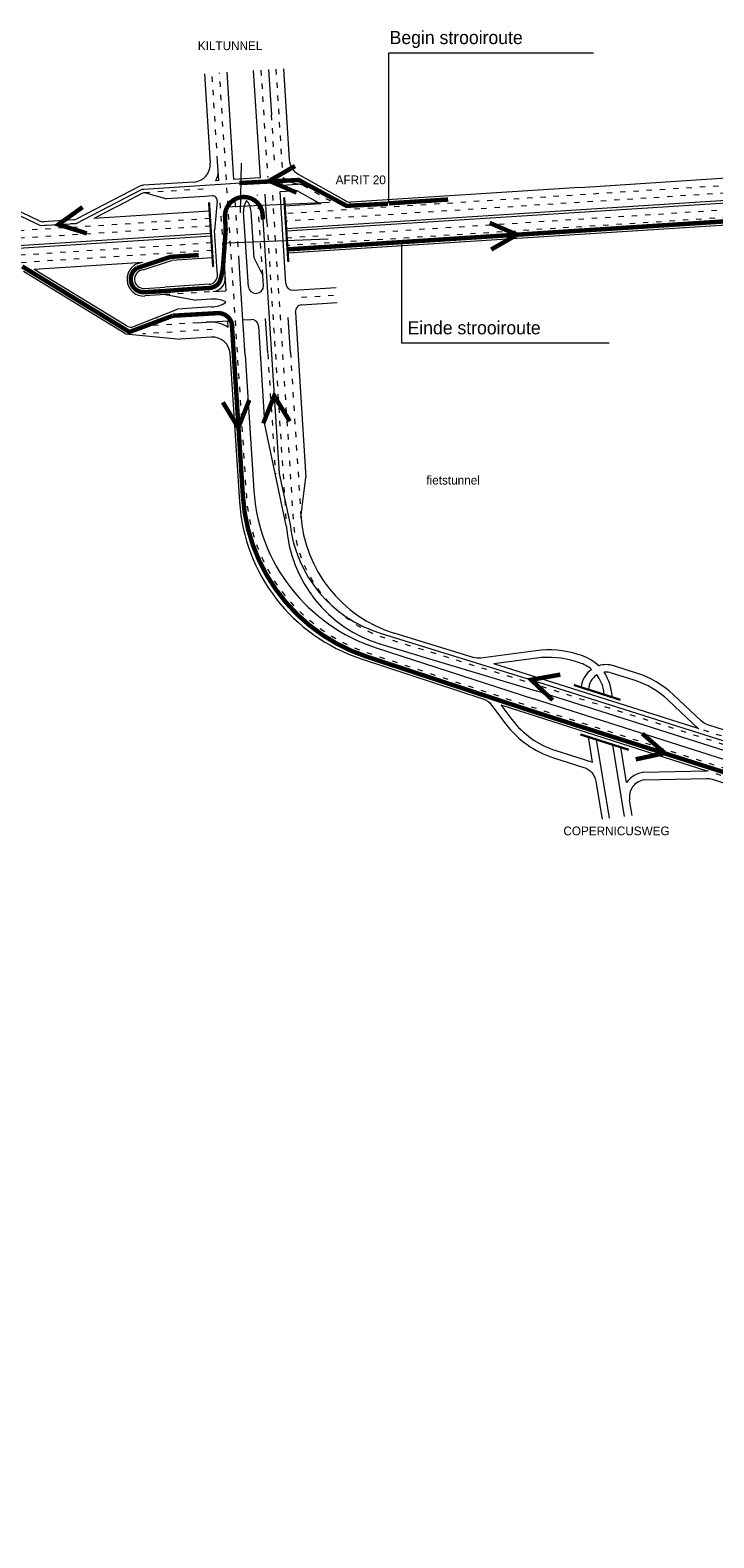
# Model space of a CAD drawing. Header units: metres. Extents: x 534 to 3705, y -2348 to -1466.
# Tile 3 of 7: x 2931 to 3085, y -1949 to -1609. Entities that reach past the tile are written whole.
import ezdxf

# ---------------------------------------------------------------- set-up
doc = ezdxf.new("R2010")
doc.units = ezdxf.units.M
doc.linetypes.add('ACAD_ISO03W100', pattern=[30, 12, -18])
for name, color, linetype, lineweight in [('deelstrepen', 8, 'ACAD_ISO03W100', 0), ('Kunstwerk', 7, 'Continuous', 0), ('RW-MARK', 7, 'Continuous', 0), ('Spoorweg solid', 7, 'Continuous', 0), ('Strooi NIET', 10, 'Continuous', 0), ('Strooi WEL', 90, 'Continuous', 0), ('Text', 7, 'Continuous', 0)]:
    doc.layers.add(name, color=color, linetype=linetype, lineweight=lineweight)

msp = doc.modelspace()

# ---------------------------------------------------------------- linework, layer by layer
at = {"layer": 'deelstrepen', "linetype": 'ACAD_ISO03W100', "ltscale": 0.1}
for p, q in [((2982.94, -1618.37), (2984.49, -1642.56)), ((2986.33, -1618.15), (2987.75, -1640.35)), ((2973.21, -1638.96), (2971.94, -1619.08)), ((2985.29, -1628.47), (2986.05, -1640.45)), ((2969.91, -1645.19), (2956.94, -1646.02)), ((3107.02, -1643.17), (2988.44, -1650.77)), ((3105.68, -1644.96), (2988.55, -1652.46)), ((2992.4, -1644.35), (2999.5, -1648.36)), ((2974.46, -1658.47), (2973.7, -1646.65)), ((2977.85, -1658.25), (2977.11, -1646.8)), ((2983.36, -1664.62), (2982.2, -1646.47)), ((3103.67, -1648.91), (2988.79, -1656.27)), ((2971.49, -1651.86), (2852.67, -1659.47)), ((3103.21, -1650.64), (2988.9, -1657.96)), ((2971.6, -1653.55), (2852.78, -1661.16)), ((2941.34, -1652.94), (2933.29, -1653.45)), ((2971.84, -1657.36), (2853.03, -1664.97)), ((2971.95, -1659.05), (2853.13, -1666.66)), ((2971.4, -1668.39), (2961.44, -1669.02)), ((2992.1, -1669.61), (3000.05, -1669.1)), ((2971.83, -1675.17), (2953.83, -1676.32)), ((2971.72, -1673.47), (2958.99, -1674.29)), ((2971.94, -1676.87), (2956.35, -1677.87)), ((2984.5, -1682.36), (2986.24, -1709.48)), ((2989.59, -1682.03), (2991.98, -1719.29)), ((3124.53, -1782.36), (3045.36, -1757.14))]:
    msp.add_line(p, q, dxfattribs=at)
at = {"layer": 'deelstrepen', "linetype": 'ACAD_ISO03W100', "ltscale": 0.1, "flags": 128}
for points in [[(3349.56, -1948.15, -0.08775), (3332.74, -1935.75), (3278.59, -1878.83, 0.078307), (3229.18, -1840.95), (3157.31, -1801.89, 0.047368), (3122.53, -1787.06), (3043.82, -1761.98), (3007.14, -1749.88, -0.306108), (2979.75, -1714.46), (2973.63, -1618.97)], [(3045.36, -1757.14), (3011.38, -1746.62, -0.311161), (2990.31, -1719.88), (2987.38, -1674.17), (2985.59, -1646.25)], [(3135.28, -1784.3, 0.013339), (3125.2, -1780.79), (3083.64, -1767.55), (3081.53, -1766.88)], [(3132.35, -1792.29, 0.013807), (3122.01, -1788.68), (3083.5, -1776.41)]]:
    msp.add_lwpolyline(points, format="xyb", dxfattribs=at)
msp.add_lwpolyline([(2984.29, -1652.54), (2985.69, -1674.28), (2988.68, -1721.05)], dxfattribs=at)
at = {"layer": 'Kunstwerk', "ltscale": 0.1, "const_width": 0.5}
for points in [[(2972.19, -1662.74), (2971.26, -1648.17)], [(2989.14, -1661.65), (2988.2, -1647.08)]]:
    msp.add_lwpolyline(points, dxfattribs=at)
at = {"layer": 'Kunstwerk', "const_width": 0.5}
for points in [[(3053.48, -1757.05), (3064, -1760.41)], [(3054.96, -1768.2), (3065.88, -1771.68)]]:
    msp.add_lwpolyline(points, dxfattribs=at)
at = {"layer": 'RW-MARK'}
for p, q in [((2981.24, -1618.48), (2982.79, -1642.67)), ((2984.69, -1618.23), (2985.35, -1628.47)), ((2988.03, -1618.05), (2989.34, -1638.6)), ((2970.25, -1619.18), (2971.54, -1639.38)), ((2976.87, -1643.05), (2975.32, -1618.86)), ((2973.49, -1643.26), (2973.21, -1638.96)), ((2991.37, -1641.82), (3002.08, -1647.87)), ((3054.85, -1644.82), (3094.08, -1642.3)), ((2973.49, -1643.26), (2972.76, -1643.31)), ((2982.79, -1642.67), (2976.87, -1643.05)), ((2988.6, -1666.53), (2987.27, -1645.78)), ((2987.67, -1644.33), (2988.03, -1642.62)), ((2987.67, -1644.33), (2991.29, -1644.1)), ((3054.85, -1644.82), (3003.19, -1648.13)), ((2933, -1652.37), (2919.7, -1646.01)), ((2956.54, -1646.09), (2956.15, -1646.24)), ((2956.94, -1646.02), (2956.54, -1646.09)), ((2956.94, -1646.02), (2961.76, -1647.41)), ((2970.32, -1646.86), (2961.76, -1647.41)), ((2972.03, -1646.75), (2970.32, -1646.86)), ((2973.09, -1647.84), (2972.52, -1654.57)), ((2984.29, -1652.54), (2983.9, -1646.36)), ((2996.4, -1648.56), (2988.33, -1649.08)), ((3104.5, -1646.73), (2988.66, -1654.15)), ((3104.24, -1647.31), (2988.69, -1654.72)), ((2940.68, -1652.13), (2933.99, -1652.56)), ((2971.38, -1650.16), (2945.33, -1651.83)), ((2980.13, -1667.24), (2979.04, -1650.31)), ((2971.71, -1655.24), (2852.89, -1662.86)), ((2971.74, -1655.8), (2852.93, -1663.42)), ((2973.04, -1662.68), (2972.52, -1654.57)), ((3091.43, -1653.09), (2989.01, -1659.65)), ((2956.31, -1661.75), (2931.87, -1663.32)), ((2956.42, -1663.45), (2962.78, -1661.33)), ((2972.06, -1660.74), (2962.78, -1661.33)), ((2973.16, -1664.56), (2973.04, -1662.68)), ((2952.4, -1677.87), (2929.47, -1663.83)), ((2952.66, -1676.03), (2931.87, -1663.32)), ((2956.69, -1667.62), (2961.33, -1667.33)), ((2961.44, -1669.02), (2956.8, -1669.32)), ((2971.29, -1666.69), (2961.33, -1667.33)), ((2961.44, -1669.02), (2968.37, -1670.28)), ((2972.09, -1668.34), (2975.08, -1668.14)), ((2981.82, -1668.73), (2982.02, -1668.72)), ((2990.3, -1668.03), (2999.94, -1667.41)), ((2953.83, -1676.32), (2964.15, -1672.26)), ((2971.89, -1671.76), (2964.15, -1672.26)), ((2971.78, -1670.06), (2968.37, -1670.28)), ((2990.72, -1673.01), (2993.1, -1710.26)), ((2992.21, -1671.31), (3000.16, -1670.8)), ((2979.41, -1682.69), (2978.9, -1674.72)), ((2982.4, -1676.1), (2983.79, -1697.91)), ((2984.5, -1682.25), (2984, -1674.39)), ((2989.59, -1682.03), (2989.09, -1674.17)), ((2952.4, -1677.87), (2964.83, -1679.03)), ((2971.74, -1678.58), (2964.83, -1679.03)), ((2975.99, -1682.32), (2978.13, -1715.7)), ((2979.41, -1682.69), (2981.37, -1713.16)), ((2991.98, -1719.29), (2993.1, -1710.26)), ((3008.92, -1748.65), (3044.4, -1760.17)), ((3010.02, -1747.87), (3044.98, -1758.34)), ((3081.53, -1766.88), (3035.49, -1752.32)), ((3123.4, -1785.39), (3044.4, -1760.17)), ((3124.3, -1783.7), (3044.98, -1758.34)), ((3060.36, -1759.25), (3060.22, -1758.36)), ((3062.18, -1759.83), (3061.89, -1758.08)), ((3037.02, -1761.51), (3083.5, -1776.41)), ((3057.73, -1774.49), (3056.78, -1768.78)), ((3061.56, -1787.1), (3058.6, -1769.36)), ((3064.93, -1786.69), (3062.24, -1770.52)), ((3065.38, -1779.04), (3064.06, -1771.1)), ((3066.62, -1786.49), (3066.05, -1783.04))]:
    msp.add_line(p, q, dxfattribs=at)
for points in [[(2967.8, -1643.63), (2956.47, -1644.35, 0.103589), (2955.68, -1644.57), (2941.47, -1651.91)], [(2983.52, -1667.02), (2983.36, -1664.62), (2981.41, -1660.74), (2980.74, -1650.21, 0.167556), (2979.73, -1647.8)], [(3055.27, -1750.43), (3054.4, -1750.15, 0.111284), (3044.9, -1749.33), (3032.51, -1751.01, -0.109208), (3030.79, -1750.86), (3013, -1745.35)], [(3005.53, -1751.13), (3032.99, -1760.18, -0.152553), (3034.93, -1761.57), (3038.18, -1765.87, 0.155073), (3048.91, -1773.47), (3055.72, -1775.63, -0.281431), (3058.45, -1778.79), (3059.87, -1787.3)], [(3054.75, -1752.05), (3053.89, -1751.77, 0.111284), (3045.13, -1751.01), (3035.49, -1752.32)], [(3081.67, -1767.01), (3074.76, -1760.5, 0.112416), (3067.11, -1755.99), (3062.01, -1754.36)], [(3125.91, -1779.55), (3083.72, -1766.07, -0.112245), (3082.2, -1765.17), (3075.93, -1759.26, 0.112416), (3067.63, -1754.37), (3062.52, -1752.74)], [(3037.02, -1761.51), (3039.54, -1764.85, 0.155073), (3049.43, -1771.85), (3057.73, -1774.49)], [(3069.34, -1778.44), (3083.39, -1778.11, -0.083018), (3084.7, -1778.3), (3121.43, -1789.99)]]:
    msp.add_lwpolyline(points, format="xyb", dxfattribs=at)
for points in [[(2987.27, -1645.78), (2991.05, -1645.54), (2996.4, -1648.56)], [(2956.15, -1646.24), (2952.4, -1648.18), (2945.33, -1651.83)], [(2974.59, -1660.46), (2974.85, -1664.46), (2975.08, -1668.14)], [(2978.53, -1668.94), (2978.23, -1664.24), (2977.97, -1660.25)], [(2988.68, -1721.05), (2983.79, -1697.91)], [(3069.19, -1776.74), (3083.5, -1776.41)]]:
    msp.add_lwpolyline(points, dxfattribs=at)
for centre, radius, start, end in [((2993.33, -1638.34), 4, 183.6669, 240.546), ((2967.55, -1639.64), 4, 273.6669, 3.6669), ((2969.35, -1641.22), 4, 328.4892, 3.6669), ((2993.41, -1635.09), 9.25, 234.4144, 256.723), ((2991.41, -1646.09), 2, 60.546, 93.6669), ((2972.1, -1647.75), 1, 355.0972, 93.6669), ((2983.03, -1650.06), 4, 145.6194, 183.6669), ((2933.86, -1650.57), 2, 244.4306, 273.6669), ((2940.56, -1650.14), 2, 273.6669, 297.3234), ((2956.56, -1665.54), 3.79, 93.6669, 273.6669), ((2956.56, -1665.54), 2.09, 93.6669, 273.6669), ((2971.16, -1664.69), 2, 273.6669, 3.6669), ((2971.9, -1665.35), 3, 273.7361, 3.6669), ((2981.72, -1667.13), 1.6, 183.6669, 273.6669), ((2981.92, -1667.12), 1.6, 273.6669, 3.6669), ((2990.19, -1666.43), 1.6, 183.6669, 273.6669), ((2972.33, -1676.87), 6.83, 68.0573, 94.6557), ((2971.57, -1664.94), 6.83, 272.6781, 299.2765), ((2974.81, -1670.72), 0.2, 299.2765, 68.0573), ((2992.31, -1672.91), 1.6, 93.6669, 183.6669), ((2953.71, -1674.33), 2, 238.5388, 273.6669), ((2980.8, -1676.2), 1.6, 3.6669, 93.6669), ((2972, -1682.58), 4, 3.6669, 93.6669), ((3021.28, -1710.61), 40, 183.6669, 251.9995), ((3018.05, -1713.14), 40, 183.6669, 251.7642), ((3021.87, -1716.7), 30, 183.6669, 252.7951), ((3018.62, -1719.13), 30, 183.6669, 253.3301), ((3052.32, -1759.67), 9.7, 45.6985, 72.3251), ((3052.32, -1759.67), 8, 49.9995, 72.3251), ((3060.79, -1758.17), 5.7, 125.7021, 174.0056), ((3060.79, -1758.17), 5.7, 72.3251, 107.2881), ((3060.79, -1758.17), 4, 72.3251, 96.6064), ((3052.32, -1759.67), 9.7, 9.4554, 34.3486), ((3060.79, -1758.17), 4, 122.2151, 179.093), ((3052.32, -1759.67), 8, 9.4554, 37.6235), ((3070, -1782.38), 5.7, 98.1074, 144.0234), ((3070, -1782.38), 4, 99.4224, 189.4554)]:
    msp.add_arc(centre, radius, start, end, dxfattribs=at)
at = {"layer": 'Spoorweg solid'}
for p, q in [((2968.38, -1675.39), (2975.52, -1674.94)), ((2975.61, -1676.39), (2975.52, -1674.94)), ((2978.9, -1674.72), (2980.7, -1674.6))]:
    msp.add_line(p, q, dxfattribs=at)
at = {"layer": 'Spoorweg solid', "ltscale": 0.1}
msp.add_arc((3003.06, -1646.13), 2, 240.546, 273.6669, dxfattribs=at)
at = {"layer": 'Spoorweg solid'}
msp.add_arc((2971.43, -1683.21), 8, 58.4892, 93.6669, dxfattribs=at)
at = {"layer": 'Strooi NIET', "linetype": 'ACAD_ISO03W100', "ltscale": 0.1, "const_width": 1, "flags": 128}
msp.add_lwpolyline([(3025.16, -1647.57), (3011.82, -1648.42)], dxfattribs=at)
msp.add_lwpolyline([(3102.86, -1654.67), (3096.36, -1655.04, -0.169724), (3094.55, -1654.52), (3092.41, -1652.18), (2988.95, -1658.81)], format="xyb", dxfattribs=at)
at = {"layer": 'Strooi NIET', "const_width": 1}
msp.add_lwpolyline([(3034.52, -1652.84), (3040.68, -1655.5), (3034.86, -1658.83)], dxfattribs=at)
at = {"layer": 'Strooi WEL'}
for p, q in [((3011.82, -1648.42), (3011.82, -1614.45)), ((3011.82, -1614.45), (3057.89, -1614.45)), ((2978.54, -1639.38), (2978.25, -1650.59)), ((2974.88, -1649.19), (2998.43, -1648.14)), ((2975.25, -1657.31), (2998.14, -1656.42)), ((3014.66, -1657.16), (3014.66, -1679.92)), ((2978.9, -1674.72), (2978.52, -1668.81)), ((3014.66, -1679.92), (3061.48, -1679.92))]:
    msp.add_line(p, q, dxfattribs=at)
at = {"layer": 'Strooi WEL', "const_width": 1}
for points in [[(2991, -1646), (2984.84, -1643.35), (2990.66, -1640.01)], [(3011.61, -1648.5), (3002.25, -1648.99), (2991.48, -1643.16), (2978.09, -1643.84)], [(2943.72, -1655.2), (2937.32, -1653.2), (2942.76, -1649.27)], [(2975.02, -1654.42), (2974.93, -1652.61)], [(2956.74, -1668.47), (2961.59, -1668.19), (2961.59, -1668.19)], [(2980.35, -1692.78), (2977.87, -1699.01), (2974.37, -1693.29)], [(2983.48, -1698.08), (2985.96, -1691.85), (2989.46, -1697.57)], [(3048.72, -1760.47), (3043.84, -1755.88), (3050.44, -1754.72)], [(3068.92, -1768.02), (3073.99, -1772.41), (3067.44, -1773.83)]]:
    msp.add_lwpolyline(points, dxfattribs=at)
at = {"layer": 'Strooi WEL', "flags": 128}
for points in [[(2872.39, -1657.36), (2873.45, -1655.68, -0.240594), (2875.67, -1654.36), (2876.62, -1654.29, 0.146994), (2877.24, -1654.06), (2878.83, -1652.86, -0.146994), (2880.37, -1652.29), (2900.4, -1651.01, 0.13583), (2900.98, -1650.81), (2907.08, -1646.6, -0.166626), (2908.86, -1646.1), (2918.56, -1646.64, -0.097772), (2919.63, -1646.92), (2933.29, -1653.45), (2941.34, -1652.94), (2956.07, -1645.33, -0.103589), (2956.52, -1645.2), (2978.43, -1643.8)], [(2983.41, -1652.06), (2984.84, -1674.34), (2987.08, -1709.36), (2989.52, -1720.87, 0.297128), (3009.85, -1745.36), (3043.84, -1755.88), (3124.79, -1781.55, -0.047368), (3159.72, -1796.44), (3227.94, -1833.52), (3233.08, -1834.38, -0.076314), (3281.31, -1871.66), (3282.34, -1874.15), (3335.54, -1930.07, 0.088933), (3352.37, -1942.42), (3352.4, -1942.43)]]:
    msp.add_lwpolyline(points, format="xyb", dxfattribs=at)
at = {"layer": 'Strooi WEL', "const_width": 1}
for points in [[(2983.41, -1652.06), (2983.34, -1650.95, 0.988029), (2974.87, -1651.42), (2974.93, -1652.61)], [(2975.02, -1654.42), (2974.44, -1662.33, -0.05294), (2973.87, -1665.53, -0.318807), (2971.35, -1667.52, 0.008357), (2961.59, -1668.19, 6.454866)], [(2963.12, -1673.77), (2953.56, -1677.35, -0.235405), (2953.12, -1677.31), (2929.15, -1662.64)], [(2963.12, -1673.77), (2973.16, -1673.19, -0.436557), (2976.51, -1676.42, -1.40575)]]:
    msp.add_lwpolyline(points, format="xyb", dxfattribs=at)
at = {"layer": 'Strooi WEL', "linetype": 'Continuous', "ltscale": 0.1, "const_width": 1, "flags": 128}
msp.add_lwpolyline([(2968.95, -1660.09), (2962.6, -1660.5), (2955.05, -1663.01, 0.787856), (2956.74, -1668.47)], format="xyb", dxfattribs=at)
at = {"layer": 'Strooi WEL', "const_width": 1, "flags": 128}
msp.add_lwpolyline([(3349.19, -1948.91), (3349.19, -1948.91, -0.08775), (3332.13, -1936.33), (3277.98, -1879.41, 0.078307), (3228.77, -1841.69), (3156.9, -1802.64, 0.047368), (3122.27, -1787.87), (3043.56, -1762.79), (3006.87, -1750.69, -0.306108), (2978.9, -1714.51), (2976.4, -1675.54)], format="xyb", dxfattribs=at)

# ---------------------------------------------------------------- texts
at = {"layer": 'Text'}
for s, height, p in [('Begin strooiroute', 2.9672, (3011.97, -1612.5)), ('KILTUNNEL', 1.978, (2968.74, -1613.86)), ('AFRIT 20', 1.978, (2999.8, -1644.11)), ('Einde strooiroute', 2.9672, (3016.01, -1677.97)), ('fietstunnel', 1.9781, (3020.25, -1711.85)), ('COPERNICUSWEG', 1.9781, (3051.13, -1790.96))]:
    msp.add_text(s, height=height, dxfattribs=at).set_placement(p)

doc.saveas('drawing.dxf')
